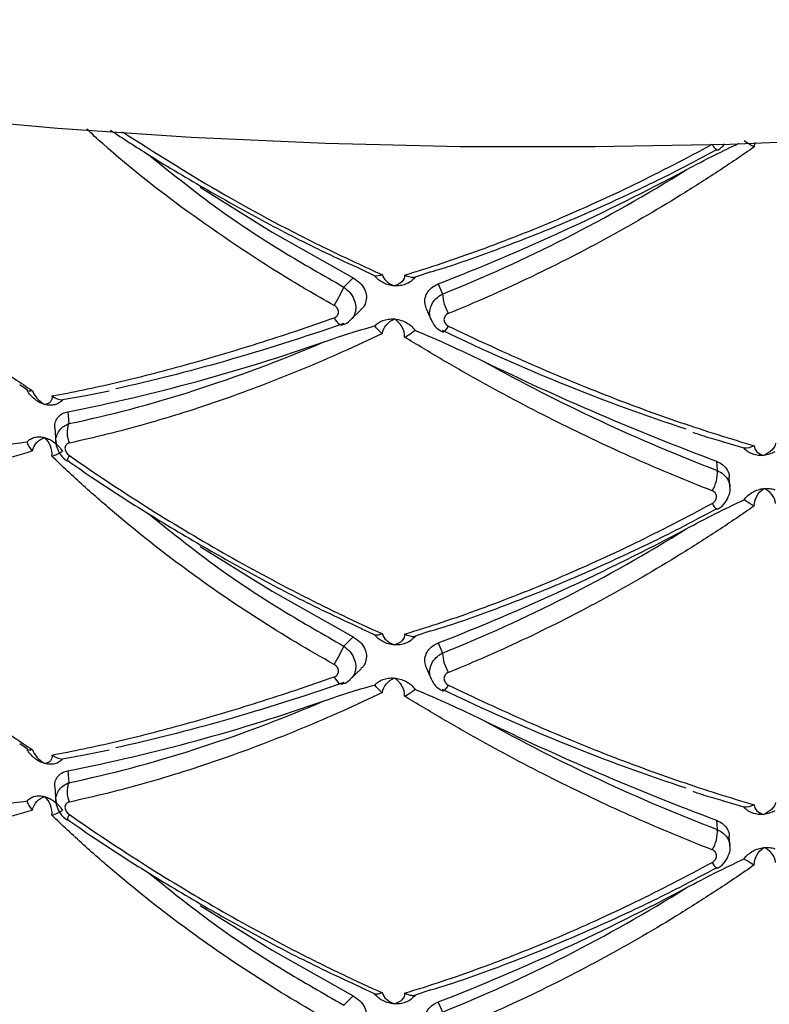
# Paper-space layout '_Trimétrica' of a CAD drawing. Header units: millimetres. Extents: x -549 to -149, y -597 to 100.
# Tile 13 of 16: x -381 to -335, y -365 to -304. Entities that reach past the tile are written whole.
import ezdxf

# ---------------------------------------------------------------- set-up
doc = ezdxf.new("R2010")
doc.units = ezdxf.units.MM

psp = doc.layouts.new('_Trimétrica')

# ---------------------------------------------------------------- linework, layer by layer
at = {"color": 7, "linetype": 'Continuous', "lineweight": 25}
for p, q in [((-337.799, -311.837), (-337.809, -311.848)), ((-359.094, -319.654), (-359.905, -319.269)), ((-355.593, -319.409), (-356.585, -319.738)), ((-360.427, -319.781), (-361.007, -320.348)), ((-355.144, -320.155), (-354.882, -320.781)), ((-360.562, -322.365), (-359.933, -321.751)), ((-355.885, -321.679), (-355.59, -322.384)), ((-361.098, -322.693), (-361.073, -322.682)), ((-381.141, -326.394), (-380.647, -326.726)), ((-376.918, -327.063), (-375.586, -326.783)), ((-376.917, -327.086), (-378.474, -327.358)), ((-378.147, -328.088), (-378.092, -328.828)), ((-378.954, -329.095), (-378.888, -329.99)), ((-336.142, -330.353), (-337.478, -329.959)), ((-378.177, -331.156), (-378.191, -331.154)), ((-337.854, -331.159), (-337.812, -331.732)), ((-337.022, -332.755), (-337.068, -332.141)), ((-337.799, -334.123), (-337.809, -334.135)), ((-359.094, -341.941), (-359.905, -341.556)), ((-360.427, -342.068), (-361.007, -342.634)), ((-355.593, -341.696), (-356.585, -342.025)), ((-355.144, -342.441), (-354.882, -343.067)), ((-360.562, -344.651), (-359.933, -344.037)), ((-355.885, -343.965), (-355.59, -344.67)), ((-361.098, -344.979), (-361.073, -344.968)), ((-381.141, -348.68), (-380.647, -349.013)), ((-376.917, -349.372), (-378.474, -349.645)), ((-376.918, -349.349), (-375.586, -349.07)), ((-378.147, -350.374), (-378.092, -351.114)), ((-378.954, -351.382), (-378.888, -352.276)), ((-336.142, -352.639), (-337.478, -352.245)), ((-378.177, -353.443), (-378.191, -353.44)), ((-337.854, -353.445), (-337.812, -354.018)), ((-337.022, -355.041), (-337.068, -354.428)), ((-337.799, -356.41), (-337.809, -356.421)), ((-359.094, -364.227), (-359.905, -363.842)), ((-355.593, -363.982), (-356.585, -364.311)), ((-360.427, -364.354), (-361.007, -364.92)), ((-355.144, -364.728), (-354.882, -365.353))]:
    psp.add_line(p, q, dxfattribs=at)
at = {"color": 7, "linetype": 'Continuous', "lineweight": 25, "flags": 128}
for points in [[(-387.055, -309.749), (-378.801, -310.485), (-370.494, -311.042), (-362.149, -311.42), (-353.781, -311.617), (-345.404, -311.633), (-337.033, -311.469), (-328.683, -311.125), (-320.368, -310.601), (-312.103, -309.897), (-303.903, -309.017), (-295.781, -307.96), (-287.752, -306.728), (-279.831, -305.325), (-272.03, -303.752)], [(-369.934, -314.158), (-365.455, -316.945), (-360.427, -319.781)], [(-354.853, -323.145), (-354.858, -323.142), (-354.876, -323.112)], [(-369.934, -336.444), (-365.455, -339.231), (-360.427, -342.068)], [(-354.853, -345.431), (-354.858, -345.428), (-354.876, -345.398)], [(-369.934, -358.731), (-365.455, -361.518), (-360.427, -364.354)]]:
    psp.add_lwpolyline(points, dxfattribs=at)
at = {"color": 8, "linetype": 'Continuous', "lineweight": 25, "flags": 128}
for points in [[(-361.611, -322.264), (-361.529, -322.398), (-361.443, -322.511), (-361.357, -322.6), (-361.272, -322.662), (-361.193, -322.695), (-361.121, -322.699), (-361.098, -322.693)], [(-361.611, -344.55), (-361.529, -344.684), (-361.443, -344.797), (-361.357, -344.886), (-361.272, -344.948), (-361.193, -344.981), (-361.121, -344.985), (-361.098, -344.979)]]:
    psp.add_lwpolyline(points, dxfattribs=at)
at = {"color": 8, "linetype": 'Continuous', "lineweight": 25}
for centre, radius, start, end in [((-337.458, -311.222), 0.717, 201.65594, 240.74178), ((-355.131, -322.54), 0.666, 294.7071, 340.06158), ((-377.61, -331.185), 0.581, 139.46297, 176.91879), ((-337.458, -333.509), 0.717, 201.65594, 240.74178), ((-355.131, -344.826), 0.666, 294.7071, 340.06158), ((-377.61, -353.472), 0.581, 139.46297, 176.91879), ((-337.458, -355.795), 0.717, 201.65594, 240.74178)]:
    psp.add_arc(centre, radius, start, end, dxfattribs=at)
at = {"color": 7, "linetype": 'Continuous', "lineweight": 25}
for centre, radius, start, end in [((-407.154, -186.744), 143.19, 291.2984, 298.08822), ((-369.779, -316.418), 9.612, 328.18426, 335.86984), ((-352.195, -320.606), 2.692, 183.73202, 210.90206), ((-400.601, -214.398), 115.886, 281.17237, 289.33206), ((-278.513, -172.652), 169.251, 244.12149, 249.47546), ((-376.687, -329.382), 1.51, 158.47436, 205.35914), ((-339.896, -331.886), 2.09, 327.95079, 4.22854), ((-407.154, -209.031), 143.19, 291.2984, 298.08822), ((-369.779, -338.704), 9.612, 328.18426, 335.86984), ((-352.195, -342.892), 2.692, 183.73202, 210.90206), ((-400.601, -236.684), 115.886, 281.17237, 289.33206), ((-278.513, -194.938), 169.251, 244.12149, 249.47546), ((-376.687, -351.669), 1.51, 158.47436, 205.35914), ((-339.896, -354.172), 2.09, 327.95079, 4.22854), ((-407.154, -231.317), 143.19, 291.2984, 298.08822)]:
    psp.add_arc(centre, radius, start, end, dxfattribs=at)
at = {"color": 8, "linetype": 'Continuous', "lineweight": 25}
for points, knots in [([(-361.611, -321.485), (-362.19, -321.159), (-363.081, -320.656), (-366.04, -318.896), (-370.374, -316.003), (-374.573, -312.761), (-376.648, -310.845), (-376.977, -310.541)], [0, 0, 0, 0, 0.105431, 0.162292, 0.545149, 0.927975, 1, 1, 1, 1]), ([(-374.751, -310.72), (-372.787, -311.963), (-368.61, -314.605), (-363.144, -317.497), (-359.728, -319.075), (-358.614, -319.59)], [0, 0, 0, 0, 0.374118, 0.795807, 1, 1, 1, 1]), ([(-335.471, -311.373), (-335.489, -311.436), (-335.516, -311.528), (-335.515, -311.621), (-335.515, -311.65)], [0, 0, 0, 0, 0.692315, 1, 1, 1, 1]), ([(-373.146, -312.128), (-371.607, -313.364), (-368.938, -315.505), (-364.808, -318.179), (-362.276, -319.623), (-361.007, -320.348)], [0, 0, 0, 0, 0.4046831, 0.7013782, 1, 1, 1, 1]), ([(-361.007, -320.348), (-360.875, -320.456), (-360.611, -320.673), (-360.356, -321.105), (-360.244, -321.554), (-360.296, -321.963), (-360.416, -322.24), (-360.546, -322.335), (-360.571, -322.354)], [0, 0, 0, 0, 0.194117, 0.39094, 0.583527, 0.770639, 0.955453, 1, 1, 1, 1]), ([(-355.578, -322.376), (-355.618, -322.268), (-355.705, -322.028), (-355.647, -321.624), (-355.449, -321.229), (-355.169, -320.946), (-354.956, -320.824), (-354.882, -320.781)], [0, 0, 0, 0, 0.190296, 0.420209, 0.647299, 0.87622, 1, 1, 1, 1]), ([(-378.883, -329.999), (-378.885, -329.99), (-378.921, -329.852), (-378.855, -329.583), (-378.687, -329.237), (-378.415, -328.978), (-378.19, -328.873), (-378.092, -328.828)], [0, 0, 0, 0, 0.016987, 0.281763, 0.537986, 0.800432, 1, 1, 1, 1]), ([(-337.812, -331.732), (-337.67, -331.807), (-337.386, -331.957), (-337.128, -332.324), (-337.006, -332.606), (-337.023, -332.752), (-337.024, -332.754)], [0, 0, 0, 0, 0.331674, 0.66404, 0.995384, 1, 1, 1, 1]), ([(-373.146, -334.415), (-371.607, -335.65), (-368.938, -337.792), (-364.808, -340.466), (-362.276, -341.91), (-361.007, -342.634)], [0, 0, 0, 0, 0.4046831, 0.7013782, 1, 1, 1, 1]), ([(-361.007, -342.634), (-360.875, -342.742), (-360.611, -342.96), (-360.356, -343.392), (-360.244, -343.84), (-360.296, -344.249), (-360.416, -344.527), (-360.546, -344.622), (-360.571, -344.64)], [0, 0, 0, 0, 0.194117, 0.39094, 0.583527, 0.770639, 0.955453, 1, 1, 1, 1]), ([(-355.578, -344.663), (-355.618, -344.554), (-355.705, -344.314), (-355.647, -343.91), (-355.449, -343.516), (-355.169, -343.233), (-354.956, -343.11), (-354.882, -343.067)], [0, 0, 0, 0, 0.190296, 0.420209, 0.647299, 0.87622, 1, 1, 1, 1]), ([(-378.883, -352.285), (-378.885, -352.277), (-378.921, -352.138), (-378.855, -351.869), (-378.687, -351.524), (-378.415, -351.264), (-378.19, -351.16), (-378.092, -351.114)], [0, 0, 0, 0, 0.0169875, 0.281763, 0.5379861, 0.800432, 1, 1, 1, 1]), ([(-337.812, -354.018), (-337.67, -354.093), (-337.386, -354.244), (-337.128, -354.61), (-337.006, -354.892), (-337.023, -355.038), (-337.024, -355.04)], [0, 0, 0, 0, 0.3316742, 0.66404, 0.9953837, 1, 1, 1, 1]), ([(-373.146, -356.701), (-371.607, -357.936), (-368.938, -360.078), (-364.808, -362.752), (-362.276, -364.196), (-361.007, -364.92)], [0, 0, 0, 0, 0.404683, 0.701378, 1, 1, 1, 1])]:
    psp.add_open_spline(points, degree=3, knots=knots, dxfattribs=at)
at = {"color": 7, "linetype": 'Continuous', "lineweight": 25}
for points, knots in [([(-375.509, -310.608), (-374.71, -311.128), (-372.733, -312.416), (-369.495, -314.336), (-365.842, -316.355), (-362.635, -318.003), (-360.654, -318.908), (-359.897, -319.253)], [0, 0, 0, 0, 0.158983, 0.393519, 0.626387, 0.85723, 1, 1, 1, 1]), ([(-357.229, -319.607), (-355.687, -319.14), (-354.119, -318.617), (-350.941, -317.458), (-349.34, -316.826), (-346.138, -315.465), (-344.532, -314.735), (-341.319, -313.178), (-339.717, -312.354), (-338.125, -311.487)], [0, 0, 0, 0, 0.25, 0.25, 0.5, 0.5, 0.75, 0.75, 1, 1, 1, 1]), ([(-335.515, -311.65), (-336.259, -312.168), (-337.013, -312.678), (-338.54, -313.679), (-339.314, -314.172), (-341.651, -315.615), (-343.229, -316.531), (-346.413, -318.263), (-348.024, -319.082), (-351.257, -320.615), (-352.882, -321.329), (-354.505, -321.988)], [0, 0, 0, 0, 0.125, 0.125, 0.25, 0.25, 0.5, 0.5, 0.75, 0.75, 1, 1, 1, 1]), ([(-339.736, -313.07), (-339.151, -312.76), (-338.074, -312.189), (-336.964, -311.663), (-336.456, -311.422)], [0, 0, 0, 0, 0.542296, 1, 1, 1, 1]), ([(-337.813, -311.842), (-337.796, -311.836), (-337.61, -311.768), (-337.478, -311.61), (-337.359, -311.467)], [0, 0, 0, 0, 0.087121, 1, 1, 1, 1]), ([(-355.596, -319.401), (-355.391, -319.34), (-353.986, -318.922), (-351.318, -317.959), (-347.608, -316.51), (-343.865, -314.856), (-340.591, -313.289), (-338.587, -312.211), (-337.821, -311.799)], [0, 0, 0, 0, 0.035436, 0.242675, 0.451067, 0.660345, 0.870179, 1, 1, 1, 1]), ([(-396.704, -312.726), (-395.538, -314.041), (-394.31, -315.331), (-391.765, -317.831), (-390.445, -319.044), (-387.711, -321.394), (-386.296, -322.532), (-384.102, -324.181), (-383.358, -324.721), (-381.859, -325.773), (-381.103, -326.284), (-380.341, -326.783)], [0, 0, 0, 0, 0.25, 0.25, 0.5, 0.5, 0.75, 0.75, 0.875, 0.875, 1, 1, 1, 1]), ([(-354.882, -320.781), (-352.3, -319.749), (-349.747, -318.59), (-344.698, -316.021), (-342.202, -314.612), (-339.736, -313.07)], [0, 0, 0, 0, 0.5, 0.5, 1, 1, 1, 1]), ([(-358.614, -319.59), (-358.582, -319.728), (-358.49, -319.863), (-358.231, -320.097), (-358.063, -320.197), (-357.876, -320.274)], [0, 0, 0, 0, 0.5, 0.5, 1, 1, 1, 1]), ([(-357.229, -319.607), (-357.216, -319.759), (-357.281, -319.901), (-357.512, -320.13), (-357.681, -320.218), (-357.876, -320.274)], [0, 0, 0, 0, 0.5, 0.5, 1, 1, 1, 1]), ([(-357.229, -319.607), (-357.115, -319.658), (-357.001, -319.698), (-356.782, -319.746), (-356.679, -319.752), (-356.585, -319.738)], [0, 0, 0, 0, 0.5, 0.5, 1, 1, 1, 1]), ([(-360.427, -319.781), (-360.281, -319.875), (-359.988, -320.063), (-359.701, -320.468), (-359.576, -320.906), (-359.636, -321.32), (-359.772, -321.609), (-359.913, -321.718), (-359.942, -321.74)], [0, 0, 0, 0, 0.198151, 0.396596, 0.587697, 0.771236, 0.953248, 1, 1, 1, 1]), ([(-357.876, -320.274), (-357.998, -320.265), (-358.122, -320.243), (-358.361, -320.174), (-358.476, -320.128), (-358.586, -320.07)], [0, 0, 0, 0, 0.5, 0.5, 1, 1, 1, 1]), ([(-357.166, -320.171), (-357.276, -320.214), (-357.391, -320.244), (-357.629, -320.278), (-357.753, -320.282), (-357.876, -320.274)], [0, 0, 0, 0, 0.5, 0.5, 1, 1, 1, 1]), ([(-356.585, -319.738), (-356.662, -319.843), (-356.754, -319.931), (-356.954, -320.075), (-357.059, -320.129), (-357.166, -320.171)], [0, 0, 0, 0, 0.5, 0.5, 1, 1, 1, 1]), ([(-355.873, -321.675), (-355.915, -321.559), (-356.007, -321.307), (-355.945, -320.908), (-355.738, -320.54), (-355.446, -320.29), (-355.224, -320.191), (-355.144, -320.155)], [0, 0, 0, 0, 0.1927851, 0.4178829, 0.641109, 0.8701871, 1, 1, 1, 1]), ([(-361.611, -322.264), (-361.529, -322.235), (-361.459, -322.186), (-361.362, -322.06), (-361.336, -321.983), (-361.336, -321.823), (-361.363, -321.739), (-361.459, -321.594), (-361.529, -321.531), (-361.611, -321.485)], [0, 0, 0, 0, 0.25, 0.25, 0.5, 0.5, 0.75, 0.75, 1, 1, 1, 1]), ([(-354.505, -321.988), (-354.589, -322.022), (-354.66, -322.075), (-354.758, -322.208), (-354.785, -322.287), (-354.785, -322.447), (-354.757, -322.528), (-354.659, -322.667), (-354.589, -322.726), (-354.505, -322.767)], [0, 0, 0, 0, 0.25, 0.25, 0.5, 0.5, 0.75, 0.75, 1, 1, 1, 1]), ([(-379.137, -327.11), (-378.499, -326.993), (-377.847, -326.865), (-376.513, -326.586), (-375.83, -326.435), (-373.748, -325.949), (-372.316, -325.583), (-369.378, -324.77), (-367.866, -324.322), (-364.782, -323.349), (-363.208, -322.824), (-361.611, -322.264)], [0, 0, 0, 0, 0.125, 0.125, 0.25, 0.25, 0.5, 0.5, 0.75, 0.75, 1, 1, 1, 1]), ([(-361.007, -322.617), (-363.547, -323.491), (-365.997, -324.266), (-370.721, -325.617), (-372.995, -326.193), (-375.176, -326.666)], [0, 0, 0, 0, 0.5, 0.5, 1, 1, 1, 1]), ([(-361.1, -322.686), (-361.086, -322.683), (-360.901, -322.651), (-360.702, -322.531), (-360.583, -322.375), (-360.568, -322.355)], [0, 0, 0, 0, 0.070814, 0.883126, 1, 1, 1, 1]), ([(-358.614, -323.235), (-358.582, -323.034), (-358.49, -322.849), (-358.231, -322.538), (-358.063, -322.415), (-357.876, -322.331)], [0, 0, 0, 0, 0.5, 0.5, 1, 1, 1, 1]), ([(-358.586, -322.429), (-358.476, -322.388), (-358.361, -322.359), (-358.123, -322.326), (-357.998, -322.322), (-357.876, -322.331)], [0, 0, 0, 0, 0.5, 0.5, 1, 1, 1, 1]), ([(-357.229, -323.456), (-357.216, -323.232), (-357.281, -323.007), (-357.512, -322.618), (-357.681, -322.452), (-357.876, -322.331)], [0, 0, 0, 0, 0.5, 0.5, 1, 1, 1, 1]), ([(-357.876, -322.331), (-357.754, -322.34), (-357.63, -322.361), (-357.391, -322.428), (-357.276, -322.474), (-357.166, -322.531)], [0, 0, 0, 0, 0.5, 0.5, 1, 1, 1, 1]), ([(-357.166, -322.531), (-357.059, -322.586), (-356.954, -322.655), (-356.754, -322.824), (-356.662, -322.923), (-356.585, -323.037)], [0, 0, 0, 0, 0.5, 0.5, 1, 1, 1, 1]), ([(-355.575, -322.374), (-355.526, -322.484), (-355.409, -322.743), (-355.139, -323.008), (-354.913, -323.096), (-354.843, -323.123)], [0, 0, 0, 0, 0.333874, 0.791358, 1, 1, 1, 1]), ([(-358.614, -323.235), (-359.435, -323.629), (-360.26, -324.01), (-361.915, -324.749), (-362.745, -325.106), (-365.23, -326.134), (-366.873, -326.761), (-370.135, -327.898), (-371.754, -328.409), (-374.94, -329.31), (-376.512, -329.7), (-378.052, -330.029)], [0, 0, 0, 0, 0.125, 0.125, 0.25, 0.25, 0.5, 0.5, 0.75, 0.75, 1, 1, 1, 1]), ([(-362.238, -323.75), (-361.726, -323.573), (-361.21, -323.4), (-360.163, -323.067), (-359.634, -322.908), (-359.094, -322.764)], [0, 0, 0, 0, 0.5, 0.5, 1, 1, 1, 1]), ([(-356.585, -323.037), (-355.866, -323.326), (-355.16, -323.635), (-353.762, -324.272), (-353.071, -324.599), (-352.385, -324.93)], [0, 0, 0, 0, 0.5, 0.5, 1, 1, 1, 1]), ([(-339.736, -329.173), (-342.202, -328.372), (-344.698, -327.457), (-349.747, -325.415), (-352.3, -324.287), (-354.882, -323.05)], [0, 0, 0, 0, 0.5, 0.5, 1, 1, 1, 1]), ([(-354.505, -322.767), (-352.877, -323.557), (-351.245, -324.311), (-348.016, -325.729), (-346.414, -326.394), (-343.239, -327.636), (-341.666, -328.214), (-339.326, -329.013), (-338.549, -329.269), (-337.018, -329.752), (-336.262, -329.98), (-335.515, -330.196)], [0, 0, 0, 0, 0.25, 0.25, 0.5, 0.5, 0.75, 0.75, 0.875, 0.875, 1, 1, 1, 1]), ([(-378.092, -328.828), (-375.549, -328.301), (-372.956, -327.615), (-367.672, -325.925), (-364.981, -324.923), (-362.238, -323.75)], [0, 0, 0, 0, 0.5, 0.5, 1, 1, 1, 1]), ([(-338.125, -332.995), (-339.72, -332.376), (-341.329, -331.707), (-344.536, -330.285), (-346.136, -329.53), (-349.332, -327.935), (-350.926, -327.094), (-353.314, -325.767), (-354.107, -325.315), (-355.678, -324.397), (-356.457, -323.93), (-357.229, -323.456)], [0, 0, 0, 0, 0.25, 0.25, 0.5, 0.5, 0.75, 0.75, 0.875, 0.875, 1, 1, 1, 1]), ([(-352.385, -324.93), (-349.959, -326.272), (-347.532, -327.507), (-342.674, -329.774), (-340.244, -330.805), (-337.812, -331.732)], [0, 0, 0, 0, 0.5, 0.5, 1, 1, 1, 1]), ([(-380.207, -327.314), (-380.303, -327.237), (-380.391, -327.152), (-380.551, -326.966), (-380.623, -326.864), (-380.683, -326.758)], [0, 0, 0, 0, 0.5, 0.5, 1, 1, 1, 1]), ([(-380.341, -326.783), (-380.302, -326.931), (-380.205, -327.09), (-379.939, -327.385), (-379.769, -327.523), (-379.584, -327.637)], [0, 0, 0, 0, 0.5, 0.5, 1, 1, 1, 1]), ([(-379.584, -327.637), (-379.692, -327.608), (-379.801, -327.565), (-380.011, -327.456), (-380.111, -327.391), (-380.207, -327.314)], [0, 0, 0, 0, 0.5, 0.5, 1, 1, 1, 1]), ([(-379.137, -327.11), (-379.114, -327.254), (-379.15, -327.376), (-379.309, -327.557), (-379.433, -327.614), (-379.584, -327.637)], [0, 0, 0, 0, 0.5, 0.5, 1, 1, 1, 1]), ([(-378.474, -327.358), (-378.536, -327.431), (-378.607, -327.492), (-378.77, -327.591), (-378.861, -327.629), (-378.958, -327.654)], [0, 0, 0, 0, 0.5, 0.5, 1, 1, 1, 1]), ([(-378.958, -327.654), (-379.055, -327.678), (-379.156, -327.688), (-379.367, -327.683), (-379.477, -327.666), (-379.584, -327.637)], [0, 0, 0, 0, 0.5, 0.5, 1, 1, 1, 1]), ([(-378.949, -329.094), (-378.952, -329.085), (-378.987, -328.942), (-378.918, -328.687), (-378.748, -328.38), (-378.473, -328.175), (-378.248, -328.115), (-378.147, -328.088)], [0, 0, 0, 0, 0.017679, 0.270375, 0.518455, 0.783238, 1, 1, 1, 1]), ([(-339.332, -329.36), (-339.101, -329.439), (-338.468, -329.657), (-337.858, -329.829), (-337.472, -329.938)], [0, 0, 0, 0, 0.365936, 1, 1, 1, 1]), ([(-383.823, -330.5), (-383.319, -330.391), (-382.807, -330.289), (-381.762, -330.105), (-381.23, -330.022), (-380.683, -329.962)], [0, 0, 0, 0, 0.5, 0.5, 1, 1, 1, 1]), ([(-380.683, -329.962), (-380.623, -329.891), (-380.553, -329.831), (-380.393, -329.734), (-380.303, -329.697), (-380.207, -329.674)], [0, 0, 0, 0, 0.5, 0.5, 1, 1, 1, 1]), ([(-380.341, -330.524), (-380.302, -330.318), (-380.205, -330.136), (-379.939, -329.851), (-379.769, -329.749), (-379.584, -329.694)], [0, 0, 0, 0, 0.5, 0.5, 1, 1, 1, 1]), ([(-380.207, -329.674), (-380.111, -329.651), (-380.011, -329.641), (-379.801, -329.648), (-379.692, -329.665), (-379.584, -329.694)], [0, 0, 0, 0, 0.5, 0.5, 1, 1, 1, 1]), ([(-379.137, -330.851), (-379.114, -330.641), (-379.15, -330.423), (-379.309, -330.022), (-379.433, -329.841), (-379.584, -329.694)], [0, 0, 0, 0, 0.5, 0.5, 1, 1, 1, 1]), ([(-379.584, -329.694), (-379.477, -329.724), (-379.368, -329.766), (-379.157, -329.873), (-379.055, -329.938), (-378.958, -330.013)], [0, 0, 0, 0, 0.5, 0.5, 1, 1, 1, 1]), ([(-378.958, -330.013), (-378.861, -330.089), (-378.771, -330.173), (-378.609, -330.357), (-378.536, -330.458), (-378.474, -330.562)], [0, 0, 0, 0, 0.5, 0.5, 1, 1, 1, 1]), ([(-378.877, -329.999), (-378.879, -330.021), (-378.89, -330.194), (-378.758, -330.518), (-378.525, -330.899), (-378.286, -331.067), (-378.181, -331.14)], [0, 0, 0, 0, 0.0467781, 0.3784887, 0.7268698, 1, 1, 1, 1]), ([(-378.052, -330.029), (-378.131, -330.046), (-378.2, -330.083), (-378.298, -330.196), (-378.326, -330.271), (-378.326, -330.436), (-378.297, -330.524), (-378.2, -330.682), (-378.131, -330.753), (-378.052, -330.808)], [0, 0, 0, 0, 0.25, 0.25, 0.5, 0.5, 0.75, 0.75, 1, 1, 1, 1]), ([(-380.341, -330.524), (-381.101, -330.76), (-381.855, -330.987), (-383.348, -331.422), (-384.09, -331.63), (-386.283, -332.224), (-387.702, -332.578), (-390.444, -333.199), (-391.772, -333.468), (-394.32, -333.917), (-395.541, -334.098), (-396.704, -334.234)], [0, 0, 0, 0, 0.125, 0.125, 0.25, 0.25, 0.5, 0.5, 0.75, 0.75, 1, 1, 1, 1]), ([(-335.61, -330.72), (-335.717, -330.681), (-335.816, -330.631), (-335.994, -330.508), (-336.075, -330.435), (-336.142, -330.353)], [0, 0, 0, 0, 0.5, 0.5, 1, 1, 1, 1]), ([(-335.515, -330.196), (-335.52, -330.338), (-335.46, -330.467), (-335.25, -330.673), (-335.097, -330.75), (-334.919, -330.796)], [0, 0, 0, 0, 0.5, 0.5, 1, 1, 1, 1]), ([(-334.184, -330.048), (-334.207, -330.192), (-334.294, -330.337), (-334.553, -330.596), (-334.726, -330.709), (-334.919, -330.796)], [0, 0, 0, 0, 0.5, 0.5, 1, 1, 1, 1]), ([(-334.23, -330.567), (-334.336, -330.629), (-334.448, -330.679), (-334.679, -330.756), (-334.8, -330.783), (-334.919, -330.796)], [0, 0, 0, 0, 0.5, 0.5, 1, 1, 1, 1]), ([(-361.611, -343.772), (-363.213, -342.882), (-364.793, -341.937), (-367.874, -339.959), (-369.377, -338.925), (-372.307, -336.766), (-373.735, -335.642), (-375.819, -333.885), (-376.505, -333.287), (-377.843, -332.08), (-378.497, -331.469), (-379.137, -330.851)], [0, 0, 0, 0, 0.25, 0.25, 0.5, 0.5, 0.75, 0.75, 0.875, 0.875, 1, 1, 1, 1]), ([(-378.154, -331.121), (-377.661, -331.465), (-376.016, -332.613), (-373.119, -334.454), (-369.498, -336.626), (-365.841, -338.641), (-362.635, -340.289), (-360.654, -341.194), (-359.897, -341.54)], [0, 0, 0, 0, 0.085593, 0.285773, 0.48495, 0.682712, 0.878754, 1, 1, 1, 1]), ([(-378.052, -330.808), (-376.506, -331.884), (-374.926, -332.933), (-371.741, -334.946), (-370.132, -335.912), (-366.885, -337.763), (-365.245, -338.648), (-362.762, -339.914), (-361.928, -340.326), (-360.266, -341.122), (-359.439, -341.506), (-358.614, -341.876)], [0, 0, 0, 0, 0.25, 0.25, 0.5, 0.5, 0.75, 0.75, 0.875, 0.875, 1, 1, 1, 1]), ([(-337.854, -331.159), (-337.713, -331.227), (-337.43, -331.363), (-337.173, -331.717), (-337.051, -331.993), (-337.069, -332.14), (-337.069, -332.141)], [0, 0, 0, 0, 0.332674, 0.665433, 0.996012, 1, 1, 1, 1]), ([(-334.919, -330.796), (-335.038, -330.81), (-335.159, -330.81), (-335.391, -330.784), (-335.503, -330.759), (-335.61, -330.72)], [0, 0, 0, 0, 0.5, 0.5, 1, 1, 1, 1]), ([(-338.125, -333.774), (-338.043, -333.729), (-337.975, -333.667), (-337.882, -333.523), (-337.857, -333.443), (-337.857, -333.284), (-337.883, -333.206), (-337.976, -333.078), (-338.043, -333.026), (-338.125, -332.995)], [0, 0, 0, 0, 0.25, 0.25, 0.5, 0.5, 0.75, 0.75, 1, 1, 1, 1]), ([(-337.813, -334.128), (-337.797, -334.122), (-337.591, -334.047), (-337.299, -333.744), (-337.063, -333.272), (-336.978, -332.916), (-337.023, -332.755), (-337.023, -332.754)], [0, 0, 0, 0, 0.0307054, 0.3896217, 0.698406, 0.9976853, 1, 1, 1, 1]), ([(-336.142, -333.557), (-336.075, -333.461), (-335.996, -333.374), (-335.818, -333.214), (-335.717, -333.141), (-335.61, -333.08)], [0, 0, 0, 0, 0.5, 0.5, 1, 1, 1, 1]), ([(-335.61, -333.08), (-335.503, -333.019), (-335.392, -332.969), (-335.159, -332.893), (-335.038, -332.867), (-334.919, -332.854)], [0, 0, 0, 0, 0.5, 0.5, 1, 1, 1, 1]), ([(-335.515, -333.936), (-335.52, -333.725), (-335.46, -333.513), (-335.25, -333.139), (-335.097, -332.977), (-334.919, -332.854)], [0, 0, 0, 0, 0.5, 0.5, 1, 1, 1, 1]), ([(-334.919, -332.854), (-334.8, -332.84), (-334.68, -332.84), (-334.448, -332.864), (-334.336, -332.889), (-334.23, -332.926)], [0, 0, 0, 0, 0.5, 0.5, 1, 1, 1, 1]), ([(-334.184, -333.789), (-334.207, -333.579), (-334.294, -333.384), (-334.553, -333.062), (-334.726, -332.936), (-334.919, -332.854)], [0, 0, 0, 0, 0.5, 0.5, 1, 1, 1, 1]), ([(-339.736, -335.357), (-339.147, -335.043), (-338.555, -334.734), (-337.358, -334.129), (-336.755, -333.834), (-336.142, -333.557)], [0, 0, 0, 0, 0.5, 0.5, 1, 1, 1, 1]), ([(-357.229, -341.893), (-355.687, -341.426), (-354.119, -340.903), (-350.941, -339.744), (-349.34, -339.112), (-346.138, -337.751), (-344.532, -337.021), (-341.319, -335.465), (-339.717, -334.64), (-338.125, -333.774)], [0, 0, 0, 0, 0.25, 0.25, 0.5, 0.5, 0.75, 0.75, 1, 1, 1, 1]), ([(-355.596, -341.688), (-355.391, -341.627), (-353.986, -341.208), (-351.318, -340.245), (-347.608, -338.796), (-343.865, -337.142), (-340.591, -335.575), (-338.587, -334.498), (-337.821, -334.086)], [0, 0, 0, 0, 0.035436, 0.242675, 0.451067, 0.660345, 0.870179, 1, 1, 1, 1]), ([(-335.515, -333.936), (-336.259, -334.455), (-337.013, -334.964), (-338.54, -335.966), (-339.314, -336.458), (-341.651, -337.901), (-343.229, -338.817), (-346.413, -340.549), (-348.024, -341.368), (-351.257, -342.901), (-352.882, -343.615), (-354.505, -344.274)], [0, 0, 0, 0, 0.125, 0.125, 0.25, 0.25, 0.5, 0.5, 0.75, 0.75, 1, 1, 1, 1]), ([(-396.704, -335.013), (-395.538, -336.327), (-394.31, -337.617), (-391.765, -340.117), (-390.445, -341.33), (-387.711, -343.68), (-386.296, -344.818), (-384.102, -346.467), (-383.358, -347.008), (-381.859, -348.059), (-381.103, -348.571), (-380.341, -349.069)], [0, 0, 0, 0, 0.25, 0.25, 0.5, 0.5, 0.75, 0.75, 0.875, 0.875, 1, 1, 1, 1]), ([(-354.882, -343.067), (-352.3, -342.035), (-349.747, -340.876), (-344.698, -338.307), (-342.202, -336.898), (-339.736, -335.357)], [0, 0, 0, 0, 0.5, 0.5, 1, 1, 1, 1]), ([(-360.427, -342.068), (-360.281, -342.162), (-359.988, -342.349), (-359.701, -342.754), (-359.576, -343.192), (-359.636, -343.606), (-359.772, -343.896), (-359.913, -344.004), (-359.942, -344.026)], [0, 0, 0, 0, 0.198151, 0.396596, 0.587697, 0.771236, 0.953248, 1, 1, 1, 1]), ([(-358.614, -341.876), (-358.582, -342.015), (-358.49, -342.149), (-358.231, -342.384), (-358.063, -342.484), (-357.876, -342.56)], [0, 0, 0, 0, 0.5, 0.5, 1, 1, 1, 1]), ([(-357.229, -341.893), (-357.216, -342.045), (-357.281, -342.187), (-357.512, -342.417), (-357.681, -342.505), (-357.876, -342.56)], [0, 0, 0, 0, 0.5, 0.5, 1, 1, 1, 1]), ([(-357.229, -341.893), (-357.115, -341.944), (-357.001, -341.985), (-356.782, -342.032), (-356.679, -342.039), (-356.585, -342.025)], [0, 0, 0, 0, 0.5, 0.5, 1, 1, 1, 1]), ([(-356.585, -342.025), (-356.662, -342.13), (-356.754, -342.217), (-356.954, -342.361), (-357.059, -342.416), (-357.166, -342.457)], [0, 0, 0, 0, 0.5, 0.5, 1, 1, 1, 1]), ([(-357.876, -342.56), (-357.998, -342.551), (-358.122, -342.529), (-358.361, -342.461), (-358.476, -342.414), (-358.586, -342.356)], [0, 0, 0, 0, 0.5, 0.5, 1, 1, 1, 1]), ([(-357.166, -342.457), (-357.276, -342.5), (-357.391, -342.53), (-357.629, -342.564), (-357.753, -342.569), (-357.876, -342.56)], [0, 0, 0, 0, 0.5, 0.5, 1, 1, 1, 1]), ([(-355.873, -343.961), (-355.915, -343.845), (-356.007, -343.594), (-355.945, -343.195), (-355.738, -342.826), (-355.446, -342.576), (-355.224, -342.477), (-355.144, -342.441)], [0, 0, 0, 0, 0.192785, 0.417883, 0.641109, 0.870187, 1, 1, 1, 1]), ([(-361.611, -344.55), (-361.529, -344.522), (-361.459, -344.473), (-361.362, -344.346), (-361.336, -344.269), (-361.336, -344.109), (-361.363, -344.026), (-361.459, -343.88), (-361.529, -343.817), (-361.611, -343.772)], [0, 0, 0, 0, 0.25, 0.25, 0.5, 0.5, 0.75, 0.75, 1, 1, 1, 1]), ([(-379.137, -349.396), (-378.499, -349.279), (-377.847, -349.151), (-376.513, -348.872), (-375.83, -348.721), (-373.748, -348.235), (-372.316, -347.869), (-369.378, -347.056), (-367.866, -346.608), (-364.782, -345.635), (-363.208, -345.111), (-361.611, -344.55)], [0, 0, 0, 0, 0.125, 0.125, 0.25, 0.25, 0.5, 0.5, 0.75, 0.75, 1, 1, 1, 1]), ([(-361.1, -344.972), (-361.086, -344.97), (-360.901, -344.937), (-360.702, -344.817), (-360.583, -344.661), (-360.568, -344.642)], [0, 0, 0, 0, 0.0708139, 0.8831256, 1, 1, 1, 1]), ([(-358.614, -345.521), (-358.582, -345.32), (-358.49, -345.135), (-358.231, -344.825), (-358.063, -344.702), (-357.876, -344.617)], [0, 0, 0, 0, 0.5, 0.5, 1, 1, 1, 1]), ([(-358.586, -344.716), (-358.476, -344.674), (-358.361, -344.645), (-358.123, -344.612), (-357.998, -344.608), (-357.876, -344.617)], [0, 0, 0, 0, 0.5, 0.5, 1, 1, 1, 1]), ([(-357.229, -345.742), (-357.216, -345.519), (-357.281, -345.293), (-357.512, -344.904), (-357.681, -344.739), (-357.876, -344.617)], [0, 0, 0, 0, 0.5, 0.5, 1, 1, 1, 1]), ([(-357.876, -344.617), (-357.754, -344.626), (-357.63, -344.647), (-357.391, -344.715), (-357.276, -344.76), (-357.166, -344.817)], [0, 0, 0, 0, 0.5, 0.5, 1, 1, 1, 1]), ([(-355.575, -344.661), (-355.526, -344.77), (-355.409, -345.029), (-355.139, -345.294), (-354.913, -345.382), (-354.843, -345.41)], [0, 0, 0, 0, 0.333874, 0.791358, 1, 1, 1, 1]), ([(-354.505, -344.274), (-354.589, -344.308), (-354.66, -344.362), (-354.758, -344.494), (-354.785, -344.573), (-354.785, -344.733), (-354.757, -344.815), (-354.659, -344.954), (-354.589, -345.012), (-354.505, -345.053)], [0, 0, 0, 0, 0.25, 0.25, 0.5, 0.5, 0.75, 0.75, 1, 1, 1, 1]), ([(-361.007, -344.903), (-363.547, -345.778), (-365.997, -346.552), (-370.721, -347.903), (-372.995, -348.48), (-375.176, -348.952)], [0, 0, 0, 0, 0.5, 0.5, 1, 1, 1, 1]), ([(-362.238, -346.037), (-361.726, -345.859), (-361.21, -345.686), (-360.163, -345.353), (-359.634, -345.194), (-359.094, -345.051)], [0, 0, 0, 0, 0.5, 0.5, 1, 1, 1, 1]), ([(-357.166, -344.817), (-357.059, -344.873), (-356.954, -344.941), (-356.754, -345.11), (-356.662, -345.209), (-356.585, -345.323)], [0, 0, 0, 0, 0.5, 0.5, 1, 1, 1, 1]), ([(-354.505, -345.053), (-352.877, -345.843), (-351.245, -346.597), (-348.016, -348.015), (-346.414, -348.68), (-343.239, -349.923), (-341.666, -350.5), (-339.326, -351.3), (-338.549, -351.555), (-337.018, -352.038), (-336.262, -352.267), (-335.515, -352.482)], [0, 0, 0, 0, 0.25, 0.25, 0.5, 0.5, 0.75, 0.75, 0.875, 0.875, 1, 1, 1, 1]), ([(-358.614, -345.521), (-359.435, -345.915), (-360.26, -346.296), (-361.915, -347.035), (-362.745, -347.392), (-365.23, -348.42), (-366.873, -349.047), (-370.135, -350.184), (-371.754, -350.696), (-374.94, -351.596), (-376.512, -351.986), (-378.052, -352.315)], [0, 0, 0, 0, 0.125, 0.125, 0.25, 0.25, 0.5, 0.5, 0.75, 0.75, 1, 1, 1, 1]), ([(-338.125, -355.281), (-339.72, -354.663), (-341.329, -353.994), (-344.536, -352.571), (-346.136, -351.816), (-349.332, -350.221), (-350.926, -349.38), (-353.314, -348.053), (-354.107, -347.601), (-355.678, -346.683), (-356.457, -346.217), (-357.229, -345.742)], [0, 0, 0, 0, 0.25, 0.25, 0.5, 0.5, 0.75, 0.75, 0.875, 0.875, 1, 1, 1, 1]), ([(-356.585, -345.323), (-355.866, -345.612), (-355.16, -345.922), (-353.762, -346.558), (-353.071, -346.885), (-352.385, -347.217)], [0, 0, 0, 0, 0.5, 0.5, 1, 1, 1, 1]), ([(-339.736, -351.459), (-342.202, -350.658), (-344.698, -349.744), (-349.747, -347.702), (-352.3, -346.573), (-354.882, -345.336)], [0, 0, 0, 0, 0.5, 0.5, 1, 1, 1, 1]), ([(-378.092, -351.114), (-375.549, -350.588), (-372.956, -349.901), (-367.672, -348.212), (-364.981, -347.209), (-362.238, -346.037)], [0, 0, 0, 0, 0.5, 0.5, 1, 1, 1, 1]), ([(-352.385, -347.217), (-349.959, -348.558), (-347.532, -349.793), (-342.674, -352.06), (-340.244, -353.092), (-337.812, -354.018)], [0, 0, 0, 0, 0.5, 0.5, 1, 1, 1, 1]), ([(-380.207, -349.601), (-380.303, -349.524), (-380.391, -349.438), (-380.551, -349.252), (-380.623, -349.15), (-380.683, -349.044)], [0, 0, 0, 0, 0.5, 0.5, 1, 1, 1, 1]), ([(-380.341, -349.069), (-380.302, -349.218), (-380.205, -349.376), (-379.939, -349.672), (-379.769, -349.809), (-379.584, -349.923)], [0, 0, 0, 0, 0.5, 0.5, 1, 1, 1, 1]), ([(-379.137, -349.396), (-379.114, -349.541), (-379.15, -349.663), (-379.309, -349.843), (-379.433, -349.9), (-379.584, -349.923)], [0, 0, 0, 0, 0.5, 0.5, 1, 1, 1, 1]), ([(-379.584, -349.923), (-379.692, -349.894), (-379.801, -349.851), (-380.011, -349.743), (-380.111, -349.677), (-380.207, -349.601)], [0, 0, 0, 0, 0.5, 0.5, 1, 1, 1, 1]), ([(-378.958, -349.94), (-379.055, -349.964), (-379.156, -349.975), (-379.367, -349.969), (-379.477, -349.953), (-379.584, -349.923)], [0, 0, 0, 0, 0.5, 0.5, 1, 1, 1, 1]), ([(-378.474, -349.645), (-378.536, -349.717), (-378.607, -349.778), (-378.77, -349.878), (-378.861, -349.916), (-378.958, -349.94)], [0, 0, 0, 0, 0.5, 0.5, 1, 1, 1, 1]), ([(-378.949, -351.381), (-378.952, -351.371), (-378.987, -351.228), (-378.918, -350.973), (-378.748, -350.666), (-378.473, -350.462), (-378.248, -350.402), (-378.147, -350.374)], [0, 0, 0, 0, 0.017679, 0.270375, 0.518455, 0.783238, 1, 1, 1, 1]), ([(-380.683, -352.248), (-380.623, -352.177), (-380.553, -352.117), (-380.393, -352.02), (-380.303, -351.984), (-380.207, -351.96)], [0, 0, 0, 0, 0.5, 0.5, 1, 1, 1, 1]), ([(-380.341, -352.81), (-380.302, -352.605), (-380.205, -352.422), (-379.939, -352.138), (-379.769, -352.036), (-379.584, -351.981)], [0, 0, 0, 0, 0.5, 0.5, 1, 1, 1, 1]), ([(-380.207, -351.96), (-380.111, -351.937), (-380.011, -351.928), (-379.801, -351.934), (-379.692, -351.951), (-379.584, -351.981)], [0, 0, 0, 0, 0.5, 0.5, 1, 1, 1, 1]), ([(-379.137, -353.137), (-379.114, -352.928), (-379.15, -352.709), (-379.309, -352.309), (-379.433, -352.127), (-379.584, -351.981)], [0, 0, 0, 0, 0.5, 0.5, 1, 1, 1, 1]), ([(-379.584, -351.981), (-379.477, -352.01), (-379.368, -352.052), (-379.157, -352.16), (-379.055, -352.224), (-378.958, -352.3)], [0, 0, 0, 0, 0.5, 0.5, 1, 1, 1, 1]), ([(-339.332, -351.646), (-339.101, -351.726), (-338.468, -351.943), (-337.858, -352.115), (-337.472, -352.225)], [0, 0, 0, 0, 0.365936, 1, 1, 1, 1]), ([(-383.823, -352.786), (-383.319, -352.678), (-382.807, -352.575), (-381.762, -352.391), (-381.23, -352.309), (-380.683, -352.248)], [0, 0, 0, 0, 0.5, 0.5, 1, 1, 1, 1]), ([(-378.958, -352.3), (-378.861, -352.376), (-378.771, -352.46), (-378.609, -352.644), (-378.536, -352.744), (-378.474, -352.849)], [0, 0, 0, 0, 0.5, 0.5, 1, 1, 1, 1]), ([(-378.877, -352.286), (-378.879, -352.307), (-378.89, -352.481), (-378.758, -352.804), (-378.525, -353.186), (-378.286, -353.353), (-378.181, -353.427)], [0, 0, 0, 0, 0.0467781, 0.3784887, 0.7268698, 1, 1, 1, 1]), ([(-378.052, -352.315), (-378.131, -352.332), (-378.2, -352.369), (-378.298, -352.483), (-378.326, -352.557), (-378.326, -352.722), (-378.297, -352.811), (-378.2, -352.968), (-378.131, -353.039), (-378.052, -353.094)], [0, 0, 0, 0, 0.25, 0.25, 0.5, 0.5, 0.75, 0.75, 1, 1, 1, 1]), ([(-335.61, -353.006), (-335.717, -352.967), (-335.816, -352.917), (-335.994, -352.794), (-336.075, -352.721), (-336.142, -352.639)], [0, 0, 0, 0, 0.5, 0.5, 1, 1, 1, 1]), ([(-335.515, -352.482), (-335.52, -352.624), (-335.46, -352.753), (-335.25, -352.959), (-335.097, -353.036), (-334.919, -353.083)], [0, 0, 0, 0, 0.5, 0.5, 1, 1, 1, 1]), ([(-334.184, -352.334), (-334.207, -352.478), (-334.294, -352.623), (-334.553, -352.882), (-334.726, -352.995), (-334.919, -353.083)], [0, 0, 0, 0, 0.5, 0.5, 1, 1, 1, 1]), ([(-380.341, -352.81), (-381.101, -353.046), (-381.855, -353.273), (-383.348, -353.708), (-384.09, -353.917), (-386.283, -354.511), (-387.702, -354.864), (-390.444, -355.486), (-391.772, -355.754), (-394.32, -356.203), (-395.541, -356.384), (-396.704, -356.521)], [0, 0, 0, 0, 0.125, 0.125, 0.25, 0.25, 0.5, 0.5, 0.75, 0.75, 1, 1, 1, 1]), ([(-361.611, -366.058), (-363.213, -365.169), (-364.793, -364.224), (-367.874, -362.246), (-369.377, -361.212), (-372.307, -359.053), (-373.735, -357.928), (-375.819, -356.171), (-376.505, -355.573), (-377.843, -354.366), (-378.497, -353.755), (-379.137, -353.137)], [0, 0, 0, 0, 0.25, 0.25, 0.5, 0.5, 0.75, 0.75, 0.875, 0.875, 1, 1, 1, 1]), ([(-378.052, -353.094), (-376.506, -354.171), (-374.926, -355.219), (-371.741, -357.232), (-370.132, -358.198), (-366.885, -360.049), (-365.245, -360.935), (-362.762, -362.2), (-361.928, -362.612), (-360.266, -363.408), (-359.439, -363.793), (-358.614, -364.163)], [0, 0, 0, 0, 0.25, 0.25, 0.5, 0.5, 0.75, 0.75, 0.875, 0.875, 1, 1, 1, 1]), ([(-334.919, -353.083), (-335.038, -353.096), (-335.159, -353.096), (-335.391, -353.07), (-335.503, -353.045), (-335.61, -353.006)], [0, 0, 0, 0, 0.5, 0.5, 1, 1, 1, 1]), ([(-334.23, -352.853), (-334.336, -352.915), (-334.448, -352.966), (-334.679, -353.043), (-334.8, -353.07), (-334.919, -353.083)], [0, 0, 0, 0, 0.5, 0.5, 1, 1, 1, 1]), ([(-378.154, -353.407), (-377.661, -353.751), (-376.016, -354.899), (-373.119, -356.74), (-369.498, -358.913), (-365.841, -360.927), (-362.635, -362.575), (-360.654, -363.48), (-359.897, -363.826)], [0, 0, 0, 0, 0.085593, 0.285773, 0.48495, 0.682712, 0.878754, 1, 1, 1, 1]), ([(-337.854, -353.445), (-337.713, -353.513), (-337.43, -353.65), (-337.173, -354.003), (-337.051, -354.279), (-337.069, -354.426), (-337.069, -354.428)], [0, 0, 0, 0, 0.332674, 0.665433, 0.996012, 1, 1, 1, 1]), ([(-337.813, -356.415), (-337.797, -356.409), (-337.591, -356.333), (-337.299, -356.031), (-337.063, -355.559), (-336.978, -355.202), (-337.023, -355.041), (-337.023, -355.04)], [0, 0, 0, 0, 0.030705, 0.389622, 0.698406, 0.997685, 1, 1, 1, 1]), ([(-338.125, -356.06), (-338.043, -356.016), (-337.975, -355.953), (-337.882, -355.81), (-337.857, -355.729), (-337.857, -355.57), (-337.883, -355.493), (-337.976, -355.364), (-338.043, -355.313), (-338.125, -355.281)], [0, 0, 0, 0, 0.25, 0.25, 0.5, 0.5, 0.75, 0.75, 1, 1, 1, 1]), ([(-336.142, -355.843), (-336.075, -355.748), (-335.996, -355.66), (-335.818, -355.5), (-335.717, -355.427), (-335.61, -355.366)], [0, 0, 0, 0, 0.5, 0.5, 1, 1, 1, 1]), ([(-335.61, -355.366), (-335.503, -355.305), (-335.392, -355.256), (-335.159, -355.18), (-335.038, -355.153), (-334.919, -355.14)], [0, 0, 0, 0, 0.5, 0.5, 1, 1, 1, 1]), ([(-335.515, -356.223), (-335.52, -356.011), (-335.46, -355.8), (-335.25, -355.425), (-335.097, -355.263), (-334.919, -355.14)], [0, 0, 0, 0, 0.5, 0.5, 1, 1, 1, 1]), ([(-334.919, -355.14), (-334.8, -355.127), (-334.68, -355.126), (-334.448, -355.151), (-334.336, -355.175), (-334.23, -355.213)], [0, 0, 0, 0, 0.5, 0.5, 1, 1, 1, 1]), ([(-334.184, -356.075), (-334.207, -355.865), (-334.294, -355.67), (-334.553, -355.348), (-334.726, -355.222), (-334.919, -355.14)], [0, 0, 0, 0, 0.5, 0.5, 1, 1, 1, 1]), ([(-357.229, -364.18), (-355.687, -363.713), (-354.119, -363.189), (-350.941, -362.03), (-349.34, -361.398), (-346.138, -360.038), (-344.532, -359.307), (-341.319, -357.751), (-339.717, -356.927), (-338.125, -356.06)], [0, 0, 0, 0, 0.25, 0.25, 0.5, 0.5, 0.75, 0.75, 1, 1, 1, 1]), ([(-335.515, -356.223), (-336.259, -356.741), (-337.013, -357.251), (-338.54, -358.252), (-339.314, -358.745), (-341.651, -360.188), (-343.229, -361.103), (-346.413, -362.835), (-348.024, -363.655), (-351.257, -365.187), (-352.882, -365.902), (-354.505, -366.561)], [0, 0, 0, 0, 0.125, 0.125, 0.25, 0.25, 0.5, 0.5, 0.75, 0.75, 1, 1, 1, 1]), ([(-339.736, -357.643), (-339.147, -357.33), (-338.555, -357.02), (-337.358, -356.416), (-336.755, -356.121), (-336.142, -355.843)], [0, 0, 0, 0, 0.5, 0.5, 1, 1, 1, 1]), ([(-355.596, -363.974), (-355.391, -363.913), (-353.986, -363.494), (-351.318, -362.531), (-347.608, -361.082), (-343.865, -359.428), (-340.591, -357.862), (-338.587, -356.784), (-337.821, -356.372)], [0, 0, 0, 0, 0.035436, 0.242675, 0.451067, 0.660345, 0.870179, 1, 1, 1, 1]), ([(-396.704, -357.299), (-395.538, -358.613), (-394.31, -359.903), (-391.765, -362.404), (-390.445, -363.616), (-387.711, -365.967), (-386.296, -367.104), (-384.102, -368.754), (-383.358, -369.294), (-381.859, -370.345), (-381.103, -370.857), (-380.341, -371.355)], [0, 0, 0, 0, 0.25, 0.25, 0.5, 0.5, 0.75, 0.75, 0.875, 0.875, 1, 1, 1, 1]), ([(-354.882, -365.353), (-352.3, -364.322), (-349.747, -363.162), (-344.698, -360.594), (-342.202, -359.184), (-339.736, -357.643)], [0, 0, 0, 0, 0.5, 0.5, 1, 1, 1, 1]), ([(-358.614, -364.163), (-358.582, -364.301), (-358.49, -364.435), (-358.231, -364.67), (-358.063, -364.77), (-357.876, -364.846)], [0, 0, 0, 0, 0.5, 0.5, 1, 1, 1, 1]), ([(-357.229, -364.18), (-357.216, -364.332), (-357.281, -364.474), (-357.512, -364.703), (-357.681, -364.791), (-357.876, -364.846)], [0, 0, 0, 0, 0.5, 0.5, 1, 1, 1, 1]), ([(-357.229, -364.18), (-357.115, -364.231), (-357.001, -364.271), (-356.782, -364.318), (-356.679, -364.325), (-356.585, -364.311)], [0, 0, 0, 0, 0.5, 0.5, 1, 1, 1, 1]), ([(-360.427, -364.354), (-360.281, -364.448), (-359.988, -364.636), (-359.701, -365.041), (-359.576, -365.478), (-359.636, -365.893), (-359.772, -366.182), (-359.913, -366.29), (-359.942, -366.312)], [0, 0, 0, 0, 0.198151, 0.396596, 0.587697, 0.771236, 0.953248, 1, 1, 1, 1]), ([(-357.876, -364.846), (-357.998, -364.838), (-358.122, -364.816), (-358.361, -364.747), (-358.476, -364.701), (-358.586, -364.642)], [0, 0, 0, 0, 0.5, 0.5, 1, 1, 1, 1]), ([(-357.166, -364.744), (-357.276, -364.786), (-357.391, -364.816), (-357.629, -364.851), (-357.753, -364.855), (-357.876, -364.846)], [0, 0, 0, 0, 0.5, 0.5, 1, 1, 1, 1]), ([(-356.585, -364.311), (-356.662, -364.416), (-356.754, -364.503), (-356.954, -364.647), (-357.059, -364.702), (-357.166, -364.744)], [0, 0, 0, 0, 0.5, 0.5, 1, 1, 1, 1]), ([(-355.873, -366.248), (-355.915, -366.132), (-356.007, -365.88), (-355.945, -365.481), (-355.738, -365.113), (-355.446, -364.862), (-355.224, -364.764), (-355.144, -364.728)], [0, 0, 0, 0, 0.192785, 0.417883, 0.641109, 0.870187, 1, 1, 1, 1])]:
    psp.add_open_spline(points, degree=3, knots=knots, dxfattribs=at)
for points in [[(-335.515, -311.65), (-335.729, -311.546), (-335.95, -311.407), (-336.142, -311.27)], [(-358.614, -319.59), (-358.801, -319.66), (-358.971, -319.689), (-359.094, -319.654)], [(-358.586, -320.07), (-358.768, -319.973), (-358.948, -319.836), (-359.094, -319.654)], [(-359.094, -322.764), (-358.947, -322.606), (-358.768, -322.498), (-358.586, -322.429)], [(-358.614, -323.235), (-358.801, -323.095), (-358.971, -322.925), (-359.094, -322.764)], [(-357.229, -323.456), (-357.001, -323.342), (-356.773, -323.187), (-356.585, -323.037)], [(-380.341, -326.783), (-380.508, -326.819), (-380.63, -326.818), (-380.683, -326.758)], [(-379.137, -327.11), (-378.931, -327.247), (-378.699, -327.343), (-378.474, -327.358)], [(-380.341, -330.524), (-380.508, -330.348), (-380.63, -330.144), (-380.683, -329.962)], [(-379.137, -330.851), (-378.932, -330.777), (-378.699, -330.669), (-378.474, -330.562)], [(-335.515, -330.196), (-335.729, -330.303), (-335.95, -330.367), (-336.142, -330.353)], [(-335.515, -333.936), (-335.729, -333.832), (-335.95, -333.693), (-336.142, -333.557)], [(-358.614, -341.876), (-358.801, -341.946), (-358.971, -341.976), (-359.094, -341.941)], [(-358.586, -342.356), (-358.768, -342.259), (-358.948, -342.123), (-359.094, -341.941)], [(-359.094, -345.051), (-358.947, -344.892), (-358.768, -344.784), (-358.586, -344.716)], [(-358.614, -345.521), (-358.801, -345.381), (-358.971, -345.211), (-359.094, -345.051)], [(-357.229, -345.742), (-357.001, -345.629), (-356.773, -345.473), (-356.585, -345.323)], [(-380.341, -349.069), (-380.508, -349.105), (-380.63, -349.105), (-380.683, -349.044)], [(-379.137, -349.396), (-378.931, -349.533), (-378.699, -349.63), (-378.474, -349.645)], [(-380.341, -352.81), (-380.508, -352.634), (-380.63, -352.431), (-380.683, -352.248)], [(-335.515, -352.482), (-335.729, -352.589), (-335.95, -352.654), (-336.142, -352.639)], [(-379.137, -353.137), (-378.932, -353.063), (-378.699, -352.956), (-378.474, -352.849)], [(-335.515, -356.223), (-335.729, -356.119), (-335.95, -355.979), (-336.142, -355.843)], [(-358.614, -364.163), (-358.801, -364.232), (-358.971, -364.262), (-359.094, -364.227)], [(-358.586, -364.642), (-358.768, -364.546), (-358.948, -364.409), (-359.094, -364.227)]]:
    psp.add_open_spline(points, degree=3, dxfattribs=at)

doc.saveas('drawing.dxf')
